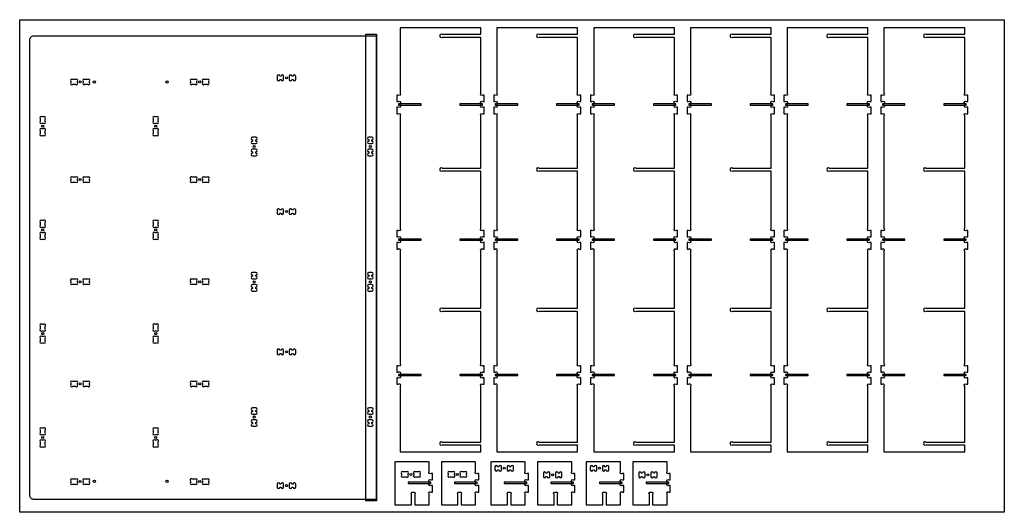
# Model space of a CAD drawing. Header units: millimetres. Extents: x 0 to 2440, y 0 to 1220.
import ezdxf

# ---------------------------------------------------------------- set-up
doc = ezdxf.new("R2010")
doc.units = ezdxf.units.MM
doc.header["$MEASUREMENT"] = 0
for name, color, linetype, true_color in [('Cutout', 3, 'Continuous', 0x00ff00), ('Material', 254, 'Continuous', 0xe6e6e6), ('Pocket 4', 5, 'Continuous', 0x0000ff), ('Pocket 9', 4, 'Continuous', 0x00ffff)]:
    doc.layers.add(name, color=color, linetype=linetype, true_color=true_color)

msp = doc.modelspace()

# ---------------------------------------------------------------- linework, layer by layer
at = {"layer": 'Cutout'}
for points in [[(942.8, 150.1), (1142.8, 150.1), (1142.8, 166.1), (1047.3, 166.1, -0.899463), (1042.4, 170.1, -0.899463), (1047.3, 174.1), (1142.8, 174.1), (1142.8, 312.5, -1), (1147.3, 317.1), (1150.8, 317.1), (1150.8, 333.1), (1147.3, 333.1, -1), (1142.8, 337.6), (1142.8, 342.5, -1), (1147.3, 347.1), (1150.8, 347.1), (1150.8, 363.1), (1147.3, 363.1, -1), (1142.8, 367.6), (1142.8, 497.4), (1047.3, 497.4, -0.899463), (1042.4, 501.4, -0.899463), (1047.3, 505.4), (1142.8, 505.4), (1142.8, 647.5, -1), (1147.3, 652.1), (1150.8, 652.1), (1150.8, 668.1), (1147.3, 668.1, -1), (1142.8, 672.6), (1142.8, 677.5, -1), (1147.3, 682.1), (1150.8, 682.1), (1150.8, 698.1), (1147.3, 698.1, -1), (1142.8, 702.6), (1142.8, 844.7), (1047.3, 844.7, -0.899463), (1042.4, 848.7, -0.899463), (1047.3, 852.7), (1142.8, 852.7), (1142.8, 982.5, -1), (1147.3, 987.1), (1150.8, 987.1), (1150.8, 1003.1), (1147.3, 1003.1, -1), (1142.8, 1007.6), (1142.8, 1012.5, -1), (1147.3, 1017.1), (1150.8, 1017.1), (1150.8, 1033.1), (1147.3, 1033.1, -1), (1142.8, 1037.6), (1142.8, 1176.1), (1047.3, 1176.1, -0.899463), (1042.4, 1180.1, -0.899463), (1047.3, 1184.1), (1142.8, 1184.1), (1142.8, 1200.1), (942.8, 1200.1), (942.8, 1037.6, -1), (938.3, 1033.1), (934.8, 1033.1), (934.8, 1017.1), (938.3, 1017.1, -1), (942.8, 1012.5), (942.8, 1007.6, -1), (938.3, 1003.1), (934.8, 1003.1), (934.8, 987.1), (938.3, 987.1, -1), (942.8, 982.5), (942.8, 702.6, -1), (938.3, 698.1), (934.8, 698.1), (934.8, 682.1), (938.3, 682.1, -1), (942.8, 677.5), (942.8, 672.6, -1), (938.3, 668.1), (934.8, 668.1), (934.8, 652.1), (938.3, 652.1, -1), (942.8, 647.5), (942.8, 367.6, -1), (938.3, 363.1), (934.8, 363.1), (934.8, 347.1), (938.3, 347.1, -1), (942.8, 342.5), (942.8, 337.6, -1), (938.3, 333.1), (934.8, 333.1), (934.8, 317.1), (938.3, 317.1, -1), (942.8, 312.5)], [(1182.6, 150.1), (1382.6, 150.1), (1382.6, 166.1), (1287.1, 166.1, -0.899463), (1282.2, 170.1, -0.899463), (1287.1, 174.1), (1382.6, 174.1), (1382.6, 312.5, -1), (1387.1, 317.1), (1390.6, 317.1), (1390.6, 333.1), (1387.1, 333.1, -1), (1382.6, 337.6), (1382.6, 342.5, -1), (1387.1, 347.1), (1390.6, 347.1), (1390.6, 363.1), (1387.1, 363.1, -1), (1382.6, 367.6), (1382.6, 497.4), (1287.1, 497.4, -0.899463), (1282.2, 501.4, -0.899463), (1287.1, 505.4), (1382.6, 505.4), (1382.6, 647.5, -1), (1387.1, 652.1), (1390.6, 652.1), (1390.6, 668.1), (1387.1, 668.1, -1), (1382.6, 672.6), (1382.6, 677.5, -1), (1387.1, 682.1), (1390.6, 682.1), (1390.6, 698.1), (1387.1, 698.1, -1), (1382.6, 702.6), (1382.6, 844.7), (1287.1, 844.7, -0.899463), (1282.2, 848.7, -0.899463), (1287.1, 852.7), (1382.6, 852.7), (1382.6, 982.5, -1), (1387.1, 987.1), (1390.6, 987.1), (1390.6, 1003.1), (1387.1, 1003.1, -1), (1382.6, 1007.6), (1382.6, 1012.5, -1), (1387.1, 1017.1), (1390.6, 1017.1), (1390.6, 1033.1), (1387.1, 1033.1, -1), (1382.6, 1037.6), (1382.6, 1176.1), (1287.1, 1176.1, -0.899463), (1282.2, 1180.1, -0.899463), (1287.1, 1184.1), (1382.6, 1184.1), (1382.6, 1200.1), (1182.6, 1200.1), (1182.6, 1037.6, -1), (1178.1, 1033.1), (1174.6, 1033.1), (1174.6, 1017.1), (1178.1, 1017.1, -1), (1182.6, 1012.5), (1182.6, 1007.6, -1), (1178.1, 1003.1), (1174.6, 1003.1), (1174.6, 987.1), (1178.1, 987.1, -1), (1182.6, 982.5), (1182.6, 702.6, -1), (1178.1, 698.1), (1174.6, 698.1), (1174.6, 682.1), (1178.1, 682.1, -1), (1182.6, 677.5), (1182.6, 672.6, -1), (1178.1, 668.1), (1174.6, 668.1), (1174.6, 652.1), (1178.1, 652.1, -1), (1182.6, 647.5), (1182.6, 367.6, -1), (1178.1, 363.1), (1174.6, 363.1), (1174.6, 347.1), (1178.1, 347.1, -1), (1182.6, 342.5), (1182.6, 337.6, -1), (1178.1, 333.1), (1174.6, 333.1), (1174.6, 317.1), (1178.1, 317.1, -1), (1182.6, 312.5)], [(1422.4, 150.1), (1622.4, 150.1), (1622.4, 166.1), (1526.9, 166.1, -0.899463), (1522, 170.1, -0.899463), (1526.9, 174.1), (1622.4, 174.1), (1622.4, 312.5, -1), (1626.9, 317.1), (1630.4, 317.1), (1630.4, 333.1), (1626.9, 333.1, -1), (1622.4, 337.6), (1622.4, 342.5, -1), (1626.9, 347.1), (1630.4, 347.1), (1630.4, 363.1), (1626.9, 363.1, -1), (1622.4, 367.6), (1622.4, 497.4), (1526.9, 497.4, -0.899463), (1522, 501.4, -0.899463), (1526.9, 505.4), (1622.4, 505.4), (1622.4, 647.5, -1), (1626.9, 652.1), (1630.4, 652.1), (1630.4, 668.1), (1626.9, 668.1, -1), (1622.4, 672.6), (1622.4, 677.5, -1), (1626.9, 682.1), (1630.4, 682.1), (1630.4, 698.1), (1626.9, 698.1, -1), (1622.4, 702.6), (1622.4, 844.7), (1526.9, 844.7, -0.899463), (1522, 848.7, -0.899463), (1526.9, 852.7), (1622.4, 852.7), (1622.4, 982.5, -1), (1626.9, 987.1), (1630.4, 987.1), (1630.4, 1003.1), (1626.9, 1003.1, -1), (1622.4, 1007.6), (1622.4, 1012.5, -1), (1626.9, 1017.1), (1630.4, 1017.1), (1630.4, 1033.1), (1626.9, 1033.1, -1), (1622.4, 1037.6), (1622.4, 1176.1), (1526.9, 1176.1, -0.899463), (1522, 1180.1, -0.899463), (1526.9, 1184.1), (1622.4, 1184.1), (1622.4, 1200.1), (1422.4, 1200.1), (1422.4, 1037.6, -1), (1417.9, 1033.1), (1414.4, 1033.1), (1414.4, 1017.1), (1417.9, 1017.1, -1), (1422.4, 1012.5), (1422.4, 1007.6, -1), (1417.9, 1003.1), (1414.4, 1003.1), (1414.4, 987.1), (1417.9, 987.1, -1), (1422.4, 982.5), (1422.4, 702.6, -1), (1417.9, 698.1), (1414.4, 698.1), (1414.4, 682.1), (1417.9, 682.1, -1), (1422.4, 677.5), (1422.4, 672.6, -1), (1417.9, 668.1), (1414.4, 668.1), (1414.4, 652.1), (1417.9, 652.1, -1), (1422.4, 647.5), (1422.4, 367.6, -1), (1417.9, 363.1), (1414.4, 363.1), (1414.4, 347.1), (1417.9, 347.1, -1), (1422.4, 342.5), (1422.4, 337.6, -1), (1417.9, 333.1), (1414.4, 333.1), (1414.4, 317.1), (1417.9, 317.1, -1), (1422.4, 312.5)], [(1662.2, 150.1), (1862.2, 150.1), (1862.2, 166.1), (1766.7, 166.1, -0.899463), (1761.8, 170.1, -0.899463), (1766.7, 174.1), (1862.2, 174.1), (1862.2, 312.5, -1), (1866.7, 317.1), (1870.2, 317.1), (1870.2, 333.1), (1866.7, 333.1, -1), (1862.2, 337.6), (1862.2, 342.5, -1), (1866.7, 347.1), (1870.2, 347.1), (1870.2, 363.1), (1866.7, 363.1, -1), (1862.2, 367.6), (1862.2, 497.4), (1766.7, 497.4, -0.899463), (1761.8, 501.4, -0.899463), (1766.7, 505.4), (1862.2, 505.4), (1862.2, 647.5, -1), (1866.7, 652.1), (1870.2, 652.1), (1870.2, 668.1), (1866.7, 668.1, -1), (1862.2, 672.6), (1862.2, 677.5, -1), (1866.7, 682.1), (1870.2, 682.1), (1870.2, 698.1), (1866.7, 698.1, -1), (1862.2, 702.6), (1862.2, 844.7), (1766.7, 844.7, -0.899463), (1761.8, 848.7, -0.899463), (1766.7, 852.7), (1862.2, 852.7), (1862.2, 982.5, -1), (1866.7, 987.1), (1870.2, 987.1), (1870.2, 1003.1), (1866.7, 1003.1, -1), (1862.2, 1007.6), (1862.2, 1012.5, -1), (1866.7, 1017.1), (1870.2, 1017.1), (1870.2, 1033.1), (1866.7, 1033.1, -1), (1862.2, 1037.6), (1862.2, 1176.1), (1766.7, 1176.1, -0.899463), (1761.8, 1180.1, -0.899463), (1766.7, 1184.1), (1862.2, 1184.1), (1862.2, 1200.1), (1662.2, 1200.1), (1662.2, 1037.6, -1), (1657.7, 1033.1), (1654.2, 1033.1), (1654.2, 1017.1), (1657.7, 1017.1, -1), (1662.2, 1012.5), (1662.2, 1007.6, -1), (1657.7, 1003.1), (1654.2, 1003.1), (1654.2, 987.1), (1657.7, 987.1, -1), (1662.2, 982.5), (1662.2, 702.6, -1), (1657.7, 698.1), (1654.2, 698.1), (1654.2, 682.1), (1657.7, 682.1, -1), (1662.2, 677.5), (1662.2, 672.6, -1), (1657.7, 668.1), (1654.2, 668.1), (1654.2, 652.1), (1657.7, 652.1, -1), (1662.2, 647.5), (1662.2, 367.6, -1), (1657.7, 363.1), (1654.2, 363.1), (1654.2, 347.1), (1657.7, 347.1, -1), (1662.2, 342.5), (1662.2, 337.6, -1), (1657.7, 333.1), (1654.2, 333.1), (1654.2, 317.1), (1657.7, 317.1, -1), (1662.2, 312.5)], [(1902, 150.1), (2102, 150.1), (2102, 166.1), (2006.5, 166.1, -0.899463), (2001.6, 170.1, -0.899463), (2006.5, 174.1), (2102, 174.1), (2102, 312.5, -1), (2106.5, 317.1), (2110, 317.1), (2110, 333.1), (2106.5, 333.1, -1), (2102, 337.6), (2102, 342.5, -1), (2106.5, 347.1), (2110, 347.1), (2110, 363.1), (2106.5, 363.1, -1), (2102, 367.6), (2102, 497.4), (2006.5, 497.4, -0.899463), (2001.6, 501.4, -0.899463), (2006.5, 505.4), (2102, 505.4), (2102, 647.5, -1), (2106.5, 652.1), (2110, 652.1), (2110, 668.1), (2106.5, 668.1, -1), (2102, 672.6), (2102, 677.5, -1), (2106.5, 682.1), (2110, 682.1), (2110, 698.1), (2106.5, 698.1, -1), (2102, 702.6), (2102, 844.7), (2006.5, 844.7, -0.899463), (2001.6, 848.7, -0.899463), (2006.5, 852.7), (2102, 852.7), (2102, 982.5, -1), (2106.5, 987.1), (2110, 987.1), (2110, 1003.1), (2106.5, 1003.1, -1), (2102, 1007.6), (2102, 1012.5, -1), (2106.5, 1017.1), (2110, 1017.1), (2110, 1033.1), (2106.5, 1033.1, -1), (2102, 1037.6), (2102, 1176.1), (2006.5, 1176.1, -0.899463), (2001.6, 1180.1, -0.899463), (2006.5, 1184.1), (2102, 1184.1), (2102, 1200.1), (1902, 1200.1), (1902, 1037.6, -1), (1897.5, 1033.1), (1894, 1033.1), (1894, 1017.1), (1897.5, 1017.1, -1), (1902, 1012.5), (1902, 1007.6, -1), (1897.5, 1003.1), (1894, 1003.1), (1894, 987.1), (1897.5, 987.1, -1), (1902, 982.5), (1902, 702.6, -1), (1897.5, 698.1), (1894, 698.1), (1894, 682.1), (1897.5, 682.1, -1), (1902, 677.5), (1902, 672.6, -1), (1897.5, 668.1), (1894, 668.1), (1894, 652.1), (1897.5, 652.1, -1), (1902, 647.5), (1902, 367.6, -1), (1897.5, 363.1), (1894, 363.1), (1894, 347.1), (1897.5, 347.1, -1), (1902, 342.5), (1902, 337.6, -1), (1897.5, 333.1), (1894, 333.1), (1894, 317.1), (1897.5, 317.1, -1), (1902, 312.5)], [(2141.8, 150.1), (2341.8, 150.1), (2341.8, 166.1), (2246.3, 166.1, -0.899463), (2241.4, 170.1, -0.899463), (2246.3, 174.1), (2341.8, 174.1), (2341.8, 312.5, -1), (2346.3, 317.1), (2349.8, 317.1), (2349.8, 333.1), (2346.3, 333.1, -1), (2341.8, 337.6), (2341.8, 342.5, -1), (2346.3, 347.1), (2349.8, 347.1), (2349.8, 363.1), (2346.3, 363.1, -1), (2341.8, 367.6), (2341.8, 497.4), (2246.3, 497.4, -0.899463), (2241.4, 501.4, -0.899463), (2246.3, 505.4), (2341.8, 505.4), (2341.8, 647.5, -1), (2346.3, 652.1), (2349.8, 652.1), (2349.8, 668.1), (2346.3, 668.1, -1), (2341.8, 672.6), (2341.8, 677.5, -1), (2346.3, 682.1), (2349.8, 682.1), (2349.8, 698.1), (2346.3, 698.1, -1), (2341.8, 702.6), (2341.8, 844.7), (2246.3, 844.7, -0.899463), (2241.4, 848.7, -0.899463), (2246.3, 852.7), (2341.8, 852.7), (2341.8, 982.5, -1), (2346.3, 987.1), (2349.8, 987.1), (2349.8, 1003.1), (2346.3, 1003.1, -1), (2341.8, 1007.6), (2341.8, 1012.5, -1), (2346.3, 1017.1), (2349.8, 1017.1), (2349.8, 1033.1), (2346.3, 1033.1, -1), (2341.8, 1037.6), (2341.8, 1176.1), (2246.3, 1176.1, -0.899463), (2241.4, 1180.1, -0.899463), (2246.3, 1184.1), (2341.8, 1184.1), (2341.8, 1200.1), (2141.8, 1200.1), (2141.8, 1037.6, -1), (2137.3, 1033.1), (2133.8, 1033.1), (2133.8, 1017.1), (2137.3, 1017.1, -1), (2141.8, 1012.5), (2141.8, 1007.6, -1), (2137.3, 1003.1), (2133.8, 1003.1), (2133.8, 987.1), (2137.3, 987.1, -1), (2141.8, 982.5), (2141.8, 702.6, -1), (2137.3, 698.1), (2133.8, 698.1), (2133.8, 682.1), (2137.3, 682.1, -1), (2141.8, 677.5), (2141.8, 672.6, -1), (2137.3, 668.1), (2133.8, 668.1), (2133.8, 652.1), (2137.3, 652.1, -1), (2141.8, 647.5), (2141.8, 367.6, -1), (2137.3, 363.1), (2133.8, 363.1), (2133.8, 347.1), (2137.3, 347.1, -1), (2141.8, 342.5), (2141.8, 337.6, -1), (2137.3, 333.1), (2133.8, 333.1), (2133.8, 317.1), (2137.3, 317.1, -1), (2141.8, 312.5)], [(35, 32, -0.414214), (25, 42), (25, 1170, -0.414214), (35, 1180), (883, 1180), (883, 32)], [(650.7, 1083.2, 0.414214), (647.5, 1080), (644.5, 1080, 1), (638, 1080), (638, 1072, 1), (644.5, 1072), (647.5, 1072, 1), (654, 1072), (654, 1080, 0.414214)], [(680.7, 1083.2, 0.414214), (677.5, 1080), (674.5, 1080, 1), (668, 1080), (668, 1072, 1), (674.5, 1072), (677.5, 1072, 1), (684, 1072), (684, 1080, 0.414214)], [(131.5, 1072, 1), (127, 1067.5), (127, 1064.5, 1), (131.5, 1060), (138.5, 1060, 1), (143, 1064.5), (143, 1067.5, 1), (138.5, 1072)], [(173, 1067.5, 1), (168.5, 1072), (161.5, 1072, 1), (157, 1067.5), (157, 1064.5, 1), (161.5, 1060), (168.5, 1060, 1), (173, 1064.5)], [(427.5, 1072, 1), (423, 1067.5), (423, 1064.5, 1), (427.5, 1060), (434.5, 1060, 1), (439, 1064.5), (439, 1067.5, 1), (434.5, 1072)], [(469, 1067.5, 1), (464.5, 1072), (457.5, 1072, 1), (453, 1067.5), (453, 1064.5, 1), (457.5, 1060), (464.5, 1060, 1), (469, 1064.5)], [(63, 975, 1), (58.5, 979.5), (55.5, 979.5, 1), (51, 975), (51, 968, 1), (55.5, 963.5), (58.5, 963.5, 1), (63, 968)], [(343, 975, 1), (338.5, 979.5), (335.5, 979.5, 1), (331, 975), (331, 968, 1), (335.5, 963.5), (338.5, 963.5, 1), (343, 968)], [(63, 949.5, 0.414214), (58.5, 949.5), (55.5, 949.5, 1), (51, 945), (51, 938, 1), (55.5, 933.5), (58.5, 933.5, 1), (63, 938), (63, 945, 0.414214)], [(343, 949.5, 0.414214), (338.5, 949.5), (335.5, 949.5, 1), (331, 945), (331, 938, 1), (335.5, 933.5), (338.5, 933.5, 1), (343, 938), (343, 945, 0.414214)], [(585, 929), (577, 929, 1), (577, 922.5), (577, 919.5, 1), (577, 913), (585, 913, 1), (585, 919.5), (585, 922.5, 1)], [(873, 929), (865, 929, 1), (865, 922.5), (865, 919.5, 1), (865, 913), (873, 913, 1), (873, 919.5), (873, 922.5, 1)], [(585, 899), (577, 899, 1), (577, 892.5), (577, 889.5, 1), (577, 883), (585, 883, 1), (585, 889.5), (585, 892.5, 1)], [(873, 899), (865, 899, 1), (865, 892.5), (865, 889.5, 1), (865, 883), (873, 883, 1), (873, 889.5), (873, 892.5, 1)], [(127, 822.5, 1), (131.5, 818), (138.5, 818, 1), (143, 822.5), (143, 825.5, 1), (138.5, 830), (131.5, 830, 1), (127, 825.5)], [(168.5, 818, 1), (173, 822.5), (173, 825.5, 1), (168.5, 830), (161.5, 830, 1), (157, 825.5), (157, 822.5, 1), (161.5, 818)], [(423, 830, 0.414214), (423, 825.5), (423, 822.5, 1), (427.5, 818), (434.5, 818, 1), (439, 822.5), (439, 825.5, 1), (434.5, 830), (427.5, 830, 0.414214)], [(464.5, 818, 1), (469, 822.5), (469, 825.5, 1), (464.5, 830), (457.5, 830, 1), (453, 825.5), (453, 822.5, 1), (457.5, 818)], [(641.2, 751.9, 0.414214), (638, 748.7), (638, 740.7, 1), (644.5, 740.7), (647.5, 740.7, 1), (654, 740.7), (654, 748.7, 1), (647.5, 748.7), (644.5, 748.7, 0.414214)], [(671.2, 751.9, 0.414214), (668, 748.7), (668, 740.7, 1), (674.5, 740.7), (677.5, 740.7, 1), (684, 740.7), (684, 748.7, 1), (677.5, 748.7), (674.5, 748.7, 0.414214)], [(63, 722.5, 0.414214), (58.5, 722.5), (55.5, 722.5, 1), (51, 718), (51, 711, 1), (55.5, 706.5), (58.5, 706.5, 1), (63, 711), (63, 718, 0.414214)], [(335.5, 722.5, 1), (331, 718), (331, 711, 1), (335.5, 706.5), (338.5, 706.5, 1), (343, 711), (343, 718, 1), (338.5, 722.5)], [(63, 692.5, 0.414214), (58.5, 692.5), (55.5, 692.5, 1), (51, 688), (51, 681, 1), (55.5, 676.5), (58.5, 676.5, 1), (63, 681), (63, 688, 0.414214)], [(335.5, 692.5, 1), (331, 688), (331, 681, 1), (335.5, 676.5), (338.5, 676.5, 1), (343, 681), (343, 688, 1), (338.5, 692.5)], [(585, 594), (577, 594, 1), (577, 587.5), (577, 584.5, 1), (577, 578), (585, 578, 1), (585, 584.5), (585, 587.5, 1)], [(873, 594), (865, 594, 1), (865, 587.5), (865, 584.5, 1), (865, 578), (873, 578, 1), (873, 584.5), (873, 587.5, 1)], [(127, 577, 0.414214), (127, 572.5), (127, 569.5, 1), (131.5, 565), (138.5, 565, 1), (143, 569.5), (143, 572.5, 1), (138.5, 577), (131.5, 577, 0.414214)], [(168.5, 565, 1), (173, 569.5), (173, 572.5, 1), (168.5, 577), (161.5, 577, 1), (157, 572.5), (157, 569.5, 1), (161.5, 565)], [(423, 577, 0.414214), (423, 572.5), (423, 569.5, 1), (427.5, 565), (434.5, 565, 1), (439, 569.5), (439, 572.5, 1), (434.5, 577), (427.5, 577, 0.414214)], [(464.5, 565, 1), (469, 569.5), (469, 572.5, 1), (464.5, 577), (457.5, 577, 1), (453, 572.5), (453, 569.5, 1), (457.5, 565)], [(585, 564), (577, 564, 1), (577, 557.5), (577, 554.5, 1), (577, 548), (585, 548, 1), (585, 554.5), (585, 557.5, 1)], [(873, 564), (865, 564, 1), (865, 557.5), (865, 554.5, 1), (865, 548), (873, 548, 1), (873, 554.5), (873, 557.5, 1)], [(63, 465.5, 0.414214), (58.5, 465.5), (55.5, 465.5, 1), (51, 461), (51, 454, 1), (55.5, 449.5), (58.5, 449.5, 1), (63, 454), (63, 461, 0.414214)], [(338.5, 465.5), (335.5, 465.5, 1), (331, 461), (331, 454, 1), (335.5, 449.5), (338.5, 449.5, 1), (343, 454), (343, 461, 1)], [(55.5, 435.5, 1), (51, 431), (51, 424, 1), (55.5, 419.5), (58.5, 419.5, 1), (63, 424), (63, 431, 1), (58.5, 435.5)], [(335.5, 435.5, 1), (331, 431), (331, 424, 1), (335.5, 419.5), (338.5, 419.5, 1), (343, 424), (343, 431, 1), (338.5, 435.5)], [(641.2, 404.6, 0.414214), (638, 401.3), (638, 393.3, 1), (644.5, 393.3), (647.5, 393.3, 1), (654, 393.3), (654, 401.3, 1), (647.5, 401.3), (644.5, 401.3, 0.414214)], [(671.2, 404.6, 0.414214), (668, 401.3), (668, 393.3, 1), (674.5, 393.3), (677.5, 393.3, 1), (684, 393.3), (684, 401.3, 1), (677.5, 401.3), (674.5, 401.3, 0.414214)], [(127, 316.5, 1), (131.5, 312), (138.5, 312, 1), (143, 316.5), (143, 319.5, 1), (138.5, 324), (131.5, 324, 1), (127, 319.5)], [(168.5, 312, 1), (173, 316.5), (173, 319.5, 1), (168.5, 324), (161.5, 324, 1), (157, 319.5), (157, 316.5, 1), (161.5, 312)], [(423, 316.5, 1), (427.5, 312), (434.5, 312, 1), (439, 316.5), (439, 319.5, 1), (434.5, 324), (427.5, 324, 1), (423, 319.5)], [(464.5, 312, 1), (469, 316.5), (469, 319.5, 1), (464.5, 324), (457.5, 324, 1), (453, 319.5), (453, 316.5, 1), (457.5, 312)], [(585, 259), (577, 259, 1), (577, 252.5), (577, 249.5, 1), (577, 243), (585, 243, 1), (585, 249.5), (585, 252.5, 1)], [(873, 259), (865, 259, 1), (865, 252.5), (865, 249.5, 1), (865, 243), (873, 243, 1), (873, 249.5), (873, 252.5, 1)], [(585, 229), (577, 229, 1), (577, 222.5), (577, 219.5, 1), (577, 213), (585, 213, 1), (585, 219.5), (585, 222.5, 1)], [(873, 229), (865, 229, 1), (865, 222.5), (865, 219.5, 1), (865, 213), (873, 213, 1), (873, 219.5), (873, 222.5, 1)], [(63, 208.5, 0.414214), (58.5, 208.5), (55.5, 208.5, 1), (51, 204), (51, 197, 1), (55.5, 192.5), (58.5, 192.5, 1), (63, 197), (63, 204, 0.414214)], [(338.5, 208.5), (335.5, 208.5, 1), (331, 204), (331, 197, 1), (335.5, 192.5), (338.5, 192.5, 1), (343, 197), (343, 204, 1)], [(55.5, 178.5, 1), (51, 174), (51, 167, 1), (55.5, 162.5), (58.5, 162.5, 1), (63, 167), (63, 174, 1), (58.5, 178.5)], [(343, 178.5, 0.414214), (338.5, 178.5), (335.5, 178.5, 1), (331, 174), (331, 167, 1), (335.5, 162.5), (338.5, 162.5, 1), (343, 167), (343, 174, 0.414214)], [(970.9, 18.2), (970.9, 44.8, -0.899463), (974.9, 49.8, -0.899463), (978.9, 44.8), (978.9, 18.2), (1014.7, 18.2), (1014.7, 45.6, -1), (1019.3, 50.2), (1022.7, 50.2), (1022.7, 66.2), (1019.3, 66.2, -1), (1014.7, 70.7), (1014.7, 75.6, -1), (1019.3, 80.2), (1022.7, 80.2), (1022.7, 96.2), (1019.3, 96.2, -1), (1014.7, 100.7), (1014.7, 124.9), (929.7, 124.9), (929.7, 18.2)], [(1086, 18.2), (1086, 44.8, -0.899463), (1090, 49.8, -0.899463), (1094, 44.8), (1094, 18.2), (1129.9, 18.2), (1129.9, 45.6, -1), (1134.4, 50.2), (1137.9, 50.2), (1137.9, 66.2), (1134.4, 66.2, -1), (1129.9, 70.7), (1129.9, 75.6, -1), (1134.4, 80.2), (1137.9, 80.2), (1137.9, 96.2), (1134.4, 96.2, -1), (1129.9, 100.7), (1129.9, 124.9), (1044.9, 124.9), (1044.9, 18.2)], [(1209, 18.2), (1209, 44.8, -0.899463), (1213, 49.8, -0.899463), (1217, 44.8), (1217, 18.2), (1252.9, 18.2), (1252.9, 45.6, -1), (1257.4, 50.2), (1260.9, 50.2), (1260.9, 66.2), (1257.4, 66.2, -1), (1252.9, 70.7), (1252.9, 75.6, -1), (1257.4, 80.2), (1260.9, 80.2), (1260.9, 96.2), (1257.4, 96.2, -1), (1252.9, 100.7), (1252.9, 124.9), (1167.9, 124.9), (1167.9, 18.2)], [(1324.2, 18.2), (1324.2, 44.8, -0.899463), (1328.2, 49.8, -0.899463), (1332.2, 44.8), (1332.2, 18.2), (1368.1, 18.2), (1368.1, 45.6, -1), (1372.6, 50.2), (1376.1, 50.2), (1376.1, 66.2), (1372.6, 66.2, -1), (1368.1, 70.7), (1368.1, 75.6, -1), (1372.6, 80.2), (1376.1, 80.2), (1376.1, 96.2), (1372.6, 96.2, -1), (1368.1, 100.7), (1368.1, 124.9), (1283.1, 124.9), (1283.1, 18.2)], [(1445.3, 18.2), (1445.3, 44.8, -0.899463), (1449.3, 49.8, -0.899463), (1453.3, 44.8), (1453.3, 18.2), (1489.1, 18.2), (1489.1, 45.6, -1), (1493.7, 50.2), (1497.1, 50.2), (1497.1, 66.2), (1493.7, 66.2, -1), (1489.1, 70.7), (1489.1, 75.6, -1), (1493.7, 80.2), (1497.1, 80.2), (1497.1, 96.2), (1493.7, 96.2, -1), (1489.1, 100.7), (1489.1, 124.9), (1404.1, 124.9), (1404.1, 18.2)], [(1560.4, 18.2), (1560.4, 44.8, -0.899463), (1564.4, 49.8, -0.899463), (1568.4, 44.8), (1568.4, 18.2), (1604.3, 18.2), (1604.3, 45.6, -1), (1608.8, 50.2), (1612.3, 50.2), (1612.3, 66.2), (1608.8, 66.2, -1), (1604.3, 70.7), (1604.3, 75.6, -1), (1608.8, 80.2), (1612.3, 80.2), (1612.3, 96.2), (1608.8, 96.2, -1), (1604.3, 100.7), (1604.3, 124.9), (1519.3, 124.9), (1519.3, 18.2)], [(962.4, 87.9, 0.414214), (962.4, 92.4), (962.4, 95.4, 1), (957.9, 99.9), (950.9, 99.9, 1), (946.4, 95.4), (946.4, 92.4, 1), (950.9, 87.9), (957.9, 87.9, 0.414214)], [(987.9, 87.9, 1), (992.4, 92.4), (992.4, 95.4, 1), (987.9, 99.9), (980.9, 99.9, 1), (976.4, 95.4), (976.4, 92.4, 1), (980.9, 87.9)], [(1077.5, 87.9, 0.414214), (1077.5, 92.4), (1077.5, 95.4, 1), (1073, 99.9), (1066.1, 99.9, 1), (1061.5, 95.4), (1061.5, 92.4, 1), (1066.1, 87.9), (1073, 87.9, 0.414214)], [(1103, 87.9, 1), (1107.5, 92.4), (1107.5, 95.4, 1), (1103, 99.9), (1096.1, 99.9, 1), (1091.5, 95.4), (1091.5, 92.4, 1), (1096.1, 87.9)], [(1193.8, 105), (1193.8, 113, 1), (1187.3, 113), (1184.3, 113, 1), (1177.8, 113), (1177.8, 105, 1), (1184.3, 105), (1187.3, 105, 1)], [(1223.8, 105), (1223.8, 113, 1), (1217.3, 113), (1214.3, 113, 1), (1207.8, 113), (1207.8, 105, 1), (1214.3, 105), (1217.3, 105, 1)], [(1313.7, 88.8), (1313.7, 96.8, 1), (1307.2, 96.8), (1304.2, 96.8, 1), (1297.7, 96.8), (1297.7, 88.8, 1), (1304.2, 88.8), (1307.2, 88.8, 1)], [(1343.7, 88.8), (1343.7, 96.8, 1), (1337.2, 96.8), (1334.2, 96.8, 1), (1327.7, 96.8), (1327.7, 88.8, 1), (1334.2, 88.8), (1337.2, 88.8, 1)], [(1430, 105), (1430, 113, 1), (1423.5, 113), (1420.5, 113, 1), (1414, 113), (1414, 105, 1), (1420.5, 105), (1423.5, 105, 1)], [(1460, 105), (1460, 113, 1), (1453.5, 113), (1450.5, 113, 1), (1444, 113), (1444, 105, 1), (1450.5, 105), (1453.5, 105, 1)], [(1549.9, 88.8), (1549.9, 96.8, 1), (1543.4, 96.8), (1540.4, 96.8, 1), (1533.9, 96.8), (1533.9, 88.8, 1), (1540.4, 88.8), (1543.4, 88.8, 1)], [(1579.9, 88.8), (1579.9, 96.8, 1), (1573.4, 96.8), (1570.4, 96.8, 1), (1563.9, 96.8), (1563.9, 88.8, 1), (1570.4, 88.8), (1573.4, 88.8, 1)], [(127, 74.5, 1), (131.5, 70), (138.5, 70, 1), (143, 74.5), (143, 77.5, 1), (138.5, 82), (131.5, 82, 1), (127, 77.5)], [(168.5, 70, 1), (173, 74.5), (173, 77.5, 1), (168.5, 82), (161.5, 82, 1), (157, 77.5), (157, 74.5, 1), (161.5, 70)], [(423, 82, 0.414214), (423, 77.5), (423, 74.5, 1), (427.5, 70), (434.5, 70, 1), (439, 74.5), (439, 77.5, 1), (434.5, 82), (427.5, 82, 0.414214)], [(464.5, 70, 1), (469, 74.5), (469, 77.5, 1), (464.5, 82), (457.5, 82, 1), (453, 77.5), (453, 74.5, 1), (457.5, 70)], [(650.7, 73.3, 0.414214), (647.5, 70), (644.5, 70, 1), (638, 70), (638, 62, 1), (644.5, 62), (647.5, 62, 1), (654, 62), (654, 70, 0.414214)], [(680.7, 73.3, 0.414214), (677.5, 70), (674.5, 70, 1), (668, 70), (668, 62, 1), (674.5, 62), (677.5, 62, 1), (684, 62), (684, 70, 0.414214)]]:
    msp.add_lwpolyline(points, format="xyb", close=True, dxfattribs=at)
for centre, radius in [((661, 1076), 2.5), ((150, 1066), 2.5), ((185, 1065.5), 3), ((365, 1065.5), 3), ((446, 1066), 2.5), ((57, 956.5), 2.5), ((337, 956.5), 2.5), ((581, 906), 2.5), ((869, 906), 2.5), ((150, 824), 2.5), ((446, 824), 2.5), ((661, 744.7), 2.5), ((57, 699.5), 2.5), ((337, 699.5), 2.5), ((150, 571), 2.5), ((446, 571), 2.5), ((581, 571), 2.5), ((869, 571), 2.5), ((57, 442.5), 2.5), ((337, 442.5), 2.5), ((661, 397.3), 2.5), ((150, 318), 2.5), ((446, 318), 2.5), ((581, 236), 2.5), ((869, 236), 2.5), ((57, 185.5), 2.5), ((337, 185.5), 2.5), ((1200.8, 109), 2.5), ((1437, 109), 2.5), ((150, 76), 2.5), ((185, 76.5), 3), ((365, 76.5), 3), ((446, 76), 2.5), ((969.4, 93.9), 2.5), ((1084.5, 93.9), 2.5), ((1320.7, 92.8), 2.5), ((1556.9, 92.8), 2.5), ((661, 66), 2.5)]:
    msp.add_circle(centre, radius, dxfattribs=at)
at = {"layer": 'Material'}
msp.add_lwpolyline([(0, 1220), (2440, 1220), (2440, 0), (0, 0)], close=True, dxfattribs=at)
at = {"layer": 'Pocket 4'}
msp.add_lwpolyline([(884, 28), (858, 28), (858, 1184), (884, 1184)], close=True, dxfattribs=at)
at = {"layer": 'Pocket 9'}
for points in [[(938.8, 1008.6), (994.8, 1008.6), (994.8, 1011.6), (938.8, 1011.6)], [(1090.8, 1008.6), (1146.7, 1008.6), (1146.7, 1011.6), (1090.8, 1011.6)], [(1178.6, 1008.6), (1234.6, 1008.6), (1234.6, 1011.6), (1178.6, 1011.6)], [(1330.6, 1008.6), (1386.5, 1008.6), (1386.5, 1011.6), (1330.6, 1011.6)], [(1418.4, 1008.6), (1474.4, 1008.6), (1474.4, 1011.6), (1418.4, 1011.6)], [(1570.4, 1008.6), (1626.3, 1008.6), (1626.3, 1011.6), (1570.4, 1011.6)], [(1658.2, 1008.6), (1714.2, 1008.6), (1714.2, 1011.6), (1658.2, 1011.6)], [(1810.2, 1008.6), (1866.1, 1008.6), (1866.1, 1011.6), (1810.2, 1011.6)], [(1898, 1008.6), (1954, 1008.6), (1954, 1011.6), (1898, 1011.6)], [(2050, 1008.6), (2105.9, 1008.6), (2105.9, 1011.6), (2050, 1011.6)], [(2137.8, 1008.6), (2193.8, 1008.6), (2193.8, 1011.6), (2137.8, 1011.6)], [(2289.8, 1008.6), (2345.7, 1008.6), (2345.7, 1011.6), (2289.8, 1011.6)], [(938.8, 673.6), (994.8, 673.6), (994.8, 676.6), (938.8, 676.6)], [(1090.8, 673.6), (1146.7, 673.6), (1146.7, 676.6), (1090.8, 676.6)], [(1178.6, 673.6), (1234.6, 673.6), (1234.6, 676.6), (1178.6, 676.6)], [(1330.6, 673.6), (1386.5, 673.6), (1386.5, 676.6), (1330.6, 676.6)], [(1418.4, 673.6), (1474.4, 673.6), (1474.4, 676.6), (1418.4, 676.6)], [(1570.4, 673.6), (1626.3, 673.6), (1626.3, 676.6), (1570.4, 676.6)], [(1658.2, 673.6), (1714.2, 673.6), (1714.2, 676.6), (1658.2, 676.6)], [(1810.2, 673.6), (1866.1, 673.6), (1866.1, 676.6), (1810.2, 676.6)], [(1898, 673.6), (1954, 673.6), (1954, 676.6), (1898, 676.6)], [(2050, 673.6), (2105.9, 673.6), (2105.9, 676.6), (2050, 676.6)], [(2137.8, 673.6), (2193.8, 673.6), (2193.8, 676.6), (2137.8, 676.6)], [(2289.8, 673.6), (2345.7, 673.6), (2345.7, 676.6), (2289.8, 676.6)], [(938.8, 338.6), (994.8, 338.6), (994.8, 341.6), (938.8, 341.6)], [(1090.8, 338.6), (1146.7, 338.6), (1146.7, 341.6), (1090.8, 341.6)], [(1178.6, 338.6), (1234.6, 338.6), (1234.6, 341.6), (1178.6, 341.6)], [(1330.6, 338.6), (1386.5, 338.6), (1386.5, 341.6), (1330.6, 341.6)], [(1418.4, 338.6), (1474.4, 338.6), (1474.4, 341.6), (1418.4, 341.6)], [(1570.4, 338.6), (1626.3, 338.6), (1626.3, 341.6), (1570.4, 341.6)], [(1658.2, 338.6), (1714.2, 338.6), (1714.2, 341.6), (1658.2, 341.6)], [(1810.2, 338.6), (1866.1, 338.6), (1866.1, 341.6), (1810.2, 341.6)], [(1898, 338.6), (1954, 338.6), (1954, 341.6), (1898, 341.6)], [(2050, 338.6), (2105.9, 338.6), (2105.9, 341.6), (2050, 341.6)], [(2137.8, 338.6), (2193.8, 338.6), (2193.8, 341.6), (2137.8, 341.6)], [(2289.8, 338.6), (2345.7, 338.6), (2345.7, 341.6), (2289.8, 341.6)], [(962.7, 71.7), (1018.7, 71.7), (1018.7, 74.7), (962.7, 74.7)], [(1077.9, 71.7), (1133.9, 71.7), (1133.9, 74.7), (1077.9, 74.7)], [(1200.9, 71.7), (1256.9, 71.7), (1256.9, 74.7), (1200.9, 74.7)], [(1316.1, 71.7), (1372, 71.7), (1372, 74.7), (1316.1, 74.7)], [(1437.1, 71.7), (1493.1, 71.7), (1493.1, 74.7), (1437.1, 74.7)], [(1552.3, 71.7), (1608.3, 71.7), (1608.3, 74.7), (1552.3, 74.7)]]:
    msp.add_lwpolyline(points, close=True, dxfattribs=at)

doc.saveas('drawing.dxf')
